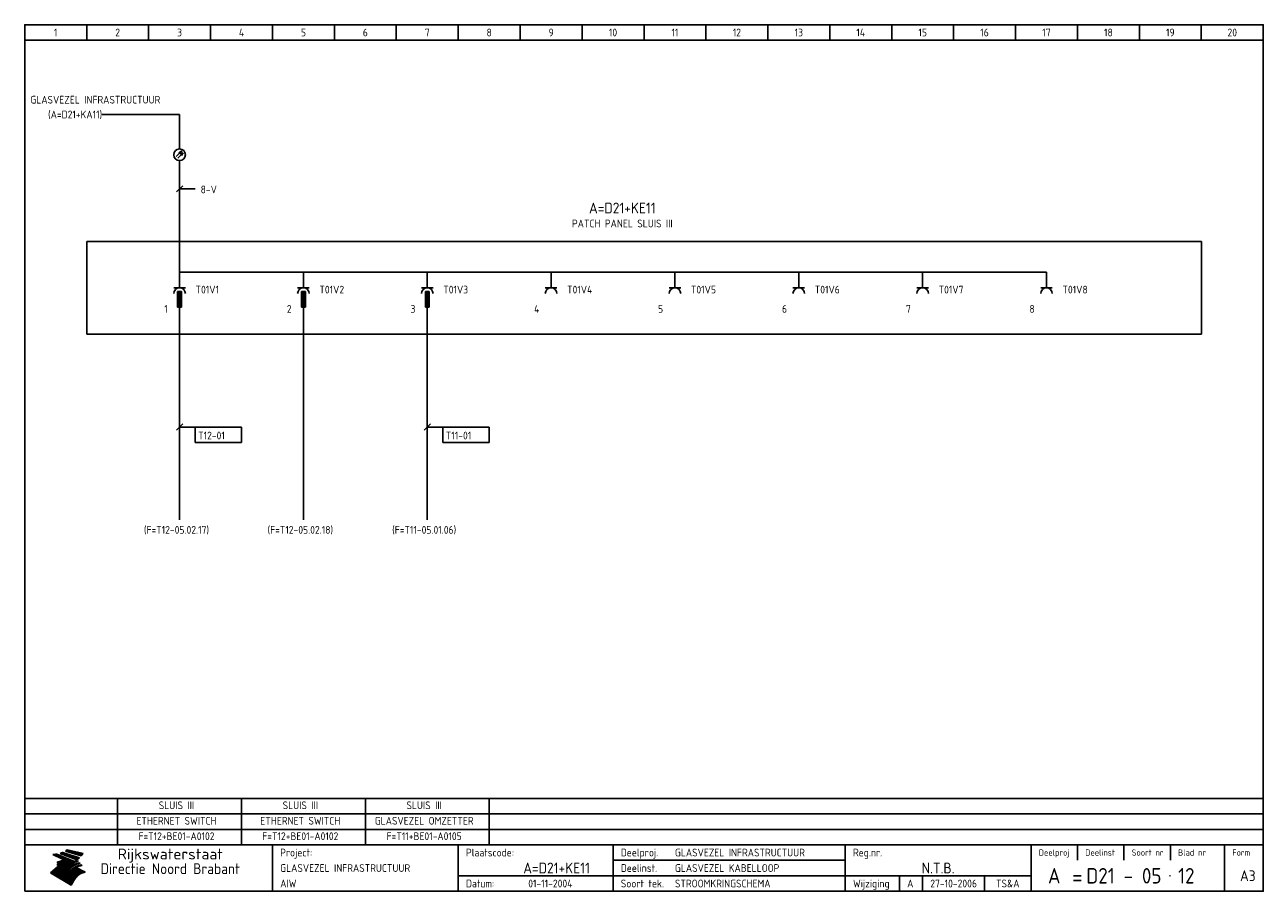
# Model space of a CAD drawing. Extents: x 10 to 410, y 10 to 290.
import ezdxf
from ezdxf.enums import TextEntityAlignment as Align

# ---------------------------------------------------------------- set-up
doc = ezdxf.new("R2010")
doc.units = 0
doc.header["$LTSCALE"] = 15
doc.header["$MEASUREMENT"] = 0
doc.layers.get('0').update_dxf_attribs({"linetype": 'CONTINUOUS'})
for name, color, linetype in [('0-25', 7, 'CONTINUOUS'), ('0-35', 2, 'CONTINUOUS'), ('0-50', 3, 'CONTINUOUS'), ('B-25', 7, 'CONTINUOUS'), ('B-35', 2, 'CONTINUOUS'), ('S-25', 7, 'CONTINUOUS')]:
    doc.layers.add(name, color=color, linetype=linetype)
doc.styles.add('ISO', font='iso.shx')
doc.styles.get("Standard").update_dxf_attribs({"font": 'iso.shx'})

# ---------------------------------------------------------------- blocks, each defined once
blk = doc.blocks.new('KADERA3')
at = {"layer": '0-25'}
for p, q in [((30, 285), (30, 290)), ((50, 285), (50, 290)), ((70, 285), (70, 290)), ((90, 285), (90, 290)), ((110, 285), (110, 290)), ((130, 285), (130, 290)), ((150, 285), (150, 290)), ((170, 285), (170, 290)), ((190, 285), (190, 290)), ((210, 285), (210, 290)), ((230, 285), (230, 290)), ((250, 285), (250, 290)), ((270, 285), (270, 290)), ((290, 285), (290, 290)), ((310, 285), (310, 290)), ((330, 285), (330, 290)), ((350, 285), (350, 290)), ((370, 285), (370, 290)), ((390, 285), (390, 290)), ((10, 285), (410, 285)), ((410, 35), (10, 35)), ((410, 30), (10, 30)), ((350, 25), (350, 20)), ((365, 25), (365, 20)), ((380, 25), (380, 20)), ((200, 20), (275, 20)), ((150, 15), (335, 15)), ((292.5, 15), (292.5, 10)), ((300, 15), (300, 10)), ((320, 15), (320, 10))]:
    blk.add_line(p, q, dxfattribs=at)
at = {"layer": '0-25', "color": 7}
for p, q in [((19.1, 21.89), (25.12, 19)), ((19.1, 21.89), (25.12, 19)), ((19.17, 21.86), (20.7, 21.86)), ((19.29, 21.8), (20.83, 21.8)), ((19.4, 21.75), (20.96, 21.75)), ((19.52, 21.69), (21.09, 21.69)), ((19.64, 21.63), (21.22, 21.63)), ((19.74, 21.92), (20.56, 21.92)), ((19.75, 21.58), (21.36, 21.58)), ((19.87, 21.52), (21.49, 21.52)), ((19.99, 21.47), (21.62, 21.47)), ((20.11, 21.41), (21.75, 21.41)), ((20.22, 21.35), (21.88, 21.35)), ((20.25, 21.97), (20.43, 21.97)), ((20.34, 21.3), (22.02, 21.3)), ((20.38, 21.99), (26.02, 19.59)), ((20.38, 21.99), (26.02, 19.59)), ((20.46, 21.24), (22.15, 21.24)), ((20.57, 21.18), (22.28, 21.18)), ((20.69, 21.13), (22.41, 21.13)), ((20.81, 21.07), (22.55, 21.07)), ((20.92, 21.02), (22.68, 21.02)), ((21.04, 20.96), (22.81, 20.96)), ((21.16, 20.9), (22.94, 20.9)), ((21.27, 20.85), (23.07, 20.85)), ((21.39, 20.79), (23.21, 20.79)), ((21.47, 22.25), (26.83, 20.19)), ((21.47, 22.25), (26.83, 20.19)), ((21.49, 22.25), (23.07, 22.25)), ((21.51, 20.73), (23.34, 20.73)), ((21.6, 22.2), (23.25, 22.2)), ((21.63, 20.68), (23.47, 20.68)), ((21.65, 22.31), (22.89, 22.31)), ((21.74, 20.62), (23.6, 20.62)), ((21.75, 22.14), (23.42, 22.14)), ((21.8, 22.37), (22.71, 22.37)), ((21.86, 20.57), (23.73, 20.57)), ((21.9, 22.08), (23.6, 22.08)), ((21.94, 22.42), (22.53, 22.42)), ((21.98, 20.51), (23.87, 20.51)), ((22.04, 22.03), (23.78, 22.03)), ((22.06, 22.48), (22.36, 22.48)), ((22.09, 20.45), (24, 20.45)), ((22.18, 22.53), (27.65, 20.8)), ((22.18, 22.53), (27.65, 20.8)), ((22.19, 21.97), (23.96, 21.97)), ((22.21, 20.4), (24.13, 20.4)), ((22.33, 20.34), (24.26, 20.34)), ((22.34, 21.92), (24.13, 21.92)), ((22.37, 20), (23.08, 20)), ((22.44, 20.28), (24.4, 20.28)), ((22.48, 21.86), (24.31, 21.86)), ((22.49, 20.06), (23.04, 20.06)), ((22.56, 20.23), (24.53, 20.23)), ((22.61, 20.12), (22.93, 20.12)), ((22.63, 21.8), (24.49, 21.8)), ((22.68, 20.17), (24.66, 20.17)), ((22.71, 20.17), (22.82, 20.17)), ((23.11, 20.02), (22.77, 20.2)), ((23.11, 20.02), (22.77, 20.2)), ((22.78, 21.75), (24.67, 21.75)), ((22.79, 20.12), (24.79, 20.12)), ((22.91, 20.06), (24.92, 20.06)), ((22.92, 21.69), (24.85, 21.69)), ((23.03, 20), (25.06, 20)), ((23.07, 21.63), (25.02, 21.63)), ((23.14, 22.99), (28.22, 21.46)), ((23.14, 22.99), (28.22, 21.46)), ((23.15, 22.98), (25.33, 22.98)), ((23.22, 21.58), (25.2, 21.58)), ((23.23, 23.04), (25.09, 23.04)), ((23.32, 23.1), (24.84, 23.1)), ((23.34, 22.93), (25.57, 22.93)), ((23.36, 21.52), (25.38, 21.52)), ((23.4, 23.15), (24.6, 23.15)), ((23.49, 23.21), (24.36, 23.21)), ((23.51, 21.47), (25.56, 21.47)), ((23.52, 22.87), (25.81, 22.87)), ((23.57, 23.27), (24.12, 23.27)), ((23.64, 23.32), (23.87, 23.32)), ((23.66, 21.41), (25.74, 21.41)), ((23.7, 23.36), (28.82, 22.17)), ((23.7, 23.36), (28.82, 22.17)), ((23.71, 22.82), (26.06, 22.82)), ((23.8, 21.35), (25.91, 21.35)), ((23.9, 22.76), (26.3, 22.76)), ((23.95, 21.3), (26.09, 21.3)), ((24.09, 22.7), (26.54, 22.7)), ((24.09, 21.24), (26.27, 21.24)), ((24.24, 21.18), (26.45, 21.18)), ((24.27, 22.65), (26.78, 22.65)), ((24.39, 21.13), (26.62, 21.13)), ((24.46, 22.59), (27.03, 22.59)), ((24.53, 21.07), (26.8, 21.07)), ((24.65, 22.53), (27.27, 22.53)), ((24.68, 21.02), (26.98, 21.02)), ((24.83, 20.96), (27.16, 20.96)), ((24.84, 22.48), (27.51, 22.48)), ((24.97, 20.9), (27.34, 20.9)), ((25.02, 22.42), (27.75, 22.42)), ((25.12, 20.85), (27.51, 20.85)), ((25.21, 22.37), (28, 22.37)), ((25.27, 20.79), (27.63, 20.79)), ((25.4, 22.31), (28.24, 22.31)), ((25.41, 20.73), (27.57, 20.73)), ((25.56, 20.68), (27.51, 20.68)), ((25.58, 22.25), (28.48, 22.25)), ((25.71, 20.62), (27.44, 20.62)), ((25.77, 22.2), (28.72, 22.2)), ((25.85, 20.57), (27.37, 20.57)), ((25.96, 22.14), (28.79, 22.14)), ((26, 20.51), (27.29, 20.51)), ((26.15, 22.08), (28.75, 22.08)), ((26.15, 20.45), (27.22, 20.45)), ((26.29, 20.4), (27.14, 20.4)), ((26.33, 22.03), (28.71, 22.03)), ((26.44, 20.34), (27.06, 20.34)), ((26.52, 21.97), (28.66, 21.97)), ((26.59, 20.28), (26.97, 20.28)), ((26.71, 21.92), (28.62, 21.92)), ((26.73, 20.23), (26.89, 20.23)), ((26.9, 21.86), (28.57, 21.86)), ((27.08, 21.8), (28.52, 21.8)), ((27.27, 21.75), (28.48, 21.75)), ((27.46, 21.69), (28.43, 21.69)), ((27.65, 21.63), (28.38, 21.63)), ((27.83, 21.58), (28.33, 21.58)), ((28.02, 21.52), (28.28, 21.52)), ((28.21, 21.47), (28.22, 21.47)), ((20.58, 17.88), (18.3, 16)), ((20.58, 17.88), (18.3, 16)), ((24.94, 11.97), (18.3, 16)), ((24.94, 11.97), (18.3, 16)), ((18.31, 16.01), (20.96, 16.01)), ((18.38, 16.07), (21.46, 16.07)), ((18.45, 16.12), (21.88, 16.12)), ((18.52, 16.18), (22.15, 16.18)), ((18.59, 16.23), (22.38, 16.23)), ((18.65, 16.29), (22.58, 16.29)), ((18.72, 16.35), (22.75, 16.35)), ((18.79, 16.4), (22.91, 16.4)), ((18.86, 16.46), (20.6, 16.46)), ((18.93, 16.52), (20.6, 16.52)), ((18.99, 16.57), (20.6, 16.57)), ((19.06, 16.63), (20.6, 16.63)), ((19.13, 16.68), (20.6, 16.68)), ((19.2, 16.74), (20.6, 16.74)), ((19.27, 16.8), (20.6, 16.8)), ((19.33, 16.85), (21.07, 16.85)), ((19.4, 16.91), (21.55, 16.91)), ((19.47, 16.97), (21.88, 16.97)), ((19.54, 17.02), (22.13, 17.02)), ((19.61, 17.08), (22.34, 17.08)), ((19.67, 17.13), (20.6, 17.13)), ((19.74, 17.19), (20.6, 17.19)), ((19.81, 17.25), (20.6, 17.25)), ((19.88, 17.3), (20.6, 17.3)), ((19.95, 17.36), (20.6, 17.36)), ((20.01, 17.42), (20.6, 17.42)), ((20.08, 17.47), (20.93, 17.47)), ((20.15, 17.53), (21.26, 17.53)), ((20.22, 17.58), (21.51, 17.58)), ((20.29, 17.64), (21.72, 17.64)), ((20.35, 17.7), (21.9, 17.7)), ((20.42, 17.75), (22.07, 17.75)), ((20.49, 17.81), (22.22, 17.81)), ((20.56, 17.87), (22.36, 17.87)), ((20.6, 19.11), (20.58, 19.51)), ((20.6, 19.11), (20.58, 19.51)), ((20.58, 19.5), (22.09, 19.5)), ((20.58, 19.44), (21.95, 19.44)), ((20.59, 19.38), (21.79, 19.38)), ((20.59, 19.33), (21.62, 19.33)), ((20.59, 19.27), (21.42, 19.27)), ((20.6, 19.22), (21.2, 19.22)), ((20.6, 19.16), (20.93, 19.16)), ((20.6, 19.11), (20.69, 19.12)), ((20.6, 19.11), (20.69, 19.12)), ((20.6, 18.79), (20.77, 18.81)), ((20.6, 18.79), (20.77, 18.81)), ((20.6, 18.29), (20.6, 18.79)), ((20.6, 18.29), (20.6, 18.79)), ((20.6, 18.77), (22.46, 18.77)), ((20.6, 18.71), (22.33, 18.71)), ((20.6, 18.65), (22.19, 18.65)), ((20.6, 18.6), (22.04, 18.6)), ((20.6, 18.54), (21.87, 18.54)), ((20.6, 18.48), (21.68, 18.48)), ((20.6, 18.43), (21.46, 18.43)), ((20.6, 18.37), (21.21, 18.37)), ((20.6, 18.32), (20.87, 18.32)), ((20.6, 18.29), (20.88, 18.32)), ((20.6, 18.29), (20.88, 18.32)), ((20.6, 17.88), (20.86, 17.91)), ((20.6, 17.88), (20.86, 17.91)), ((20.6, 17.43), (20.97, 17.48)), ((20.6, 17.43), (20.97, 17.48)), ((20.6, 17.43), (20.6, 17.09)), ((20.6, 17.43), (20.6, 17.09)), ((20.6, 17.09), (21.26, 17.16)), ((20.6, 17.09), (21.26, 17.16)), ((20.6, 16.8), (21.37, 16.89)), ((20.6, 16.8), (21.37, 16.89)), ((20.6, 16.8), (20.6, 16.45)), ((20.6, 16.8), (20.6, 16.45)), ((20.6, 16.45), (21.56, 16.56)), ((20.6, 16.45), (21.56, 16.56)), ((20.6, 15.97), (21.67, 16.09)), ((20.6, 15.97), (21.67, 16.09)), ((20.7, 16.46), (23.06, 16.46)), ((20.9, 19.55), (22.23, 19.55)), ((20.9, 18.82), (22.59, 18.82)), ((20.98, 17.92), (22.5, 17.92)), ((21.02, 17.13), (22.53, 17.13)), ((21.19, 19.61), (22.35, 19.61)), ((21.2, 16.52), (23.2, 16.52)), ((21.32, 18.88), (22.71, 18.88)), ((21.32, 17.98), (22.62, 17.98)), ((21.42, 19.67), (22.47, 19.67)), ((21.47, 17.19), (22.7, 17.19)), ((21.59, 18.03), (22.74, 18.03)), ((21.61, 18.93), (22.82, 18.93)), ((21.62, 19.72), (22.59, 19.72)), ((21.72, 16.57), (23.32, 16.57)), ((21.77, 17.25), (22.85, 17.25)), ((21.8, 19.78), (22.69, 19.78)), ((21.8, 18.09), (22.85, 18.09)), ((21.84, 18.99), (22.92, 18.99)), ((21.96, 19.83), (22.79, 19.83)), ((21.99, 18.15), (22.95, 18.15)), ((22.01, 17.3), (22.99, 17.3)), ((22.03, 19.05), (23.03, 19.05)), ((22.1, 16.63), (23.44, 16.63)), ((22.11, 19.89), (22.89, 19.89)), ((22.16, 18.2), (23.05, 18.2)), ((22.21, 19.1), (23.12, 19.1)), ((22.21, 17.36), (23.12, 17.36)), ((22.24, 19.95), (22.99, 19.95)), ((22.31, 18.26), (23.15, 18.26)), ((22.36, 19.16), (23.22, 19.16)), ((22.38, 16.68), (23.56, 16.68)), ((22.39, 17.42), (23.24, 17.42)), ((22.45, 18.32), (23.24, 18.32)), ((22.51, 19.22), (23.3, 19.22)), ((22.56, 17.47), (23.36, 17.47)), ((22.59, 18.37), (23.33, 18.37)), ((22.6, 16.74), (23.66, 16.74)), ((22.64, 19.27), (23.39, 19.27)), ((22.71, 18.43), (23.42, 18.43)), ((22.71, 17.53), (23.47, 17.53)), ((22.77, 19.33), (23.47, 19.33)), ((22.79, 16.8), (23.77, 16.8)), ((22.83, 18.48), (23.5, 18.48)), ((22.84, 17.58), (23.57, 17.58)), ((22.89, 19.38), (23.55, 19.38)), ((22.94, 18.54), (23.58, 18.54)), ((22.96, 16.85), (23.86, 16.85)), ((22.97, 17.64), (23.67, 17.64)), ((23, 19.44), (23.63, 19.44)), ((23.04, 18.6), (23.66, 18.6)), ((23.1, 19.5), (23.72, 19.5)), ((23.1, 17.7), (23.77, 17.7)), ((23.12, 16.91), (23.96, 16.91)), ((23.14, 18.65), (23.74, 18.65)), ((23.15, 19.95), (25.19, 19.95)), ((23.21, 19.55), (23.8, 19.55)), ((23.21, 17.75), (23.86, 17.75)), ((23.21, 16.01), (28.9, 16.01)), ((23.24, 18.71), (23.82, 18.71)), ((23.26, 19.89), (25.32, 19.89)), ((23.26, 16.97), (24.05, 16.97)), ((23.3, 19.61), (23.88, 19.61)), ((23.32, 17.81), (23.95, 17.81)), ((23.33, 18.77), (23.91, 18.77)), ((23.37, 16.07), (29.08, 16.07)), ((23.38, 19.83), (25.45, 19.83)), ((23.39, 19.67), (23.81, 19.67)), ((23.39, 17.02), (24.14, 17.02)), ((23.42, 18.82), (23.99, 18.82)), ((23.42, 17.87), (24.03, 17.87)), ((23.45, 19.7), (23.58, 19.79)), ((23.45, 19.7), (23.58, 19.79)), ((23.48, 19.72), (23.7, 19.72)), ((23.5, 19.78), (25.58, 19.78)), ((23.51, 18.88), (24.07, 18.88)), ((23.51, 16.12), (29.27, 16.12)), ((23.52, 17.92), (24.11, 17.92)), ((23.52, 17.08), (24.22, 17.08)), ((23.54, 18.9), (24.3, 19.42)), ((23.54, 18.9), (24.3, 19.42)), ((23.56, 19.78), (23.59, 19.78)), ((23.56, 19.39), (23.9, 19.62)), ((23.56, 19.39), (23.9, 19.62)), ((23.58, 19.79), (23.9, 19.62)), ((23.58, 19.79), (23.9, 19.62)), ((23.59, 18.93), (24.15, 18.93)), ((23.61, 19.72), (25.72, 19.72)), ((23.62, 17.98), (24.2, 17.98)), ((23.63, 17.13), (24.3, 17.13)), ((23.65, 18.59), (24.62, 19.25)), ((23.65, 18.59), (24.62, 19.25)), ((29.41, 16.17), (23.65, 16.17)), ((23.67, 18.99), (24.23, 18.99)), ((23.71, 18.03), (24.28, 18.03)), ((23.73, 19.67), (25.85, 19.67)), ((23.75, 19.05), (24.32, 19.05)), ((23.75, 17.19), (24.38, 17.19)), ((23.77, 16.23), (29.47, 16.23)), ((23.79, 18.09), (24.36, 18.09)), ((23.83, 19.1), (24.4, 19.1)), ((23.85, 19.61), (25.98, 19.61)), ((23.85, 17.25), (24.46, 17.25)), ((23.88, 18.15), (24.44, 18.15)), ((23.89, 16.29), (29.36, 16.29)), ((23.92, 19.16), (24.48, 19.16)), ((23.94, 18.19), (25.23, 19.07)), ((23.94, 18.19), (25.23, 19.07)), ((23.95, 17.3), (24.55, 17.3)), ((23.96, 19.55), (25.96, 19.55)), ((23.96, 18.2), (24.53, 18.2)), ((24, 19.22), (24.56, 19.22)), ((24, 16.35), (29.24, 16.35)), ((24.04, 18.26), (24.61, 18.26)), ((24.05, 17.36), (24.63, 17.36)), ((24.06, 17.88), (25.34, 18.76)), ((24.06, 17.88), (25.34, 18.76)), ((24.08, 19.5), (25.88, 19.5)), ((24.08, 19.27), (24.58, 19.27)), ((24.11, 16.4), (29.13, 16.4)), ((24.13, 18.32), (24.69, 18.32)), ((24.14, 17.42), (24.71, 17.42)), ((24.16, 19.33), (24.47, 19.33)), ((24.2, 19.44), (25.79, 19.44)), ((24.21, 18.37), (24.77, 18.37)), ((24.21, 16.46), (29.02, 16.46)), ((24.23, 17.47), (24.79, 17.47)), ((24.24, 17.48), (25.52, 18.36)), ((24.24, 17.48), (25.52, 18.36)), ((24.25, 19.38), (24.36, 19.38)), ((24.29, 18.43), (24.85, 18.43)), ((24.3, 19.42), (24.62, 19.25)), ((24.3, 19.42), (24.62, 19.25)), ((24.31, 19.38), (25.71, 19.38)), ((24.31, 17.53), (24.87, 17.53)), ((24.31, 16.52), (28.91, 16.52)), ((24.35, 17.17), (25.64, 18.05)), ((24.35, 17.17), (25.64, 18.05)), ((24.37, 18.48), (24.94, 18.48)), ((24.39, 17.58), (24.96, 17.58)), ((24.4, 16.57), (28.79, 16.57)), ((24.43, 19.33), (25.62, 19.33)), ((24.45, 18.54), (25.02, 18.54)), ((24.47, 17.64), (25.04, 17.64)), ((24.49, 16.63), (28.68, 16.63)), ((24.54, 18.6), (25.1, 18.6)), ((24.55, 19.27), (25.54, 19.27)), ((24.56, 17.7), (25.12, 17.7)), ((24.57, 16.68), (28.57, 16.68)), ((24.62, 18.65), (25.18, 18.65)), ((24.63, 16.72), (25.91, 17.6)), ((24.63, 16.72), (25.91, 17.6)), ((24.64, 17.75), (25.2, 17.75)), ((24.66, 16.74), (28.45, 16.74)), ((24.67, 19.22), (25.45, 19.22)), ((24.7, 18.71), (25.27, 18.71)), ((24.72, 17.81), (25.29, 17.81)), ((24.74, 16.8), (28.34, 16.8)), ((24.78, 19.16), (25.37, 19.16)), ((24.78, 18.77), (25.34, 18.77)), ((24.8, 17.87), (25.37, 17.87)), ((24.82, 16.85), (28.23, 16.85)), ((24.87, 18.82), (25.4, 18.82)), ((24.89, 17.92), (25.45, 17.92)), ((24.9, 19.1), (25.28, 19.1)), ((24.9, 16.91), (28.11, 16.91)), ((24.95, 18.88), (25.45, 18.88)), ((24.97, 17.98), (25.53, 17.98)), ((24.99, 16.97), (28, 16.97)), ((25.02, 19.05), (25.2, 19.05)), ((25.03, 18.93), (25.51, 18.93)), ((25.05, 18.03), (25.61, 18.03)), ((25.07, 17.02), (27.89, 17.02)), ((25.11, 18.99), (25.57, 18.99)), ((26.02, 19.59), (25.12, 19)), ((26.02, 19.59), (25.12, 19)), ((25.13, 18.09), (25.68, 18.09)), ((25.15, 17.08), (27.77, 17.08)), ((25.19, 19.05), (25.63, 19.05)), ((25.21, 18.15), (25.75, 18.15)), ((25.23, 17.13), (27.66, 17.13)), ((25.26, 19.1), (25.7, 19.1)), ((25.3, 18.2), (25.82, 18.2)), ((25.31, 17.19), (27.55, 17.19)), ((25.33, 19.16), (25.77, 19.16)), ((25.38, 18.26), (25.89, 18.26)), ((25.39, 19.22), (25.85, 19.22)), ((25.4, 17.25), (27.43, 17.25)), ((25.46, 18.32), (25.97, 18.32)), ((25.47, 19.27), (25.93, 19.27)), ((25.48, 17.3), (27.32, 17.3)), ((25.54, 19.33), (26.03, 19.33)), ((25.54, 18.37), (26.06, 18.37)), ((25.56, 17.36), (27.21, 17.36)), ((25.62, 18.43), (26.14, 18.43)), ((25.63, 19.38), (26.13, 19.38)), ((25.64, 17.42), (27.1, 17.42)), ((25.7, 18.48), (26.24, 18.48)), ((25.72, 19.44), (26.24, 19.44)), ((25.73, 17.47), (26.98, 17.47)), ((25.79, 18.54), (26.34, 18.54)), ((25.81, 17.53), (26.87, 17.53)), ((25.82, 19.5), (26.36, 19.5)), ((25.89, 18.6), (26.46, 18.6)), ((25.89, 17.58), (26.76, 17.58)), ((25.93, 19.55), (26.53, 19.55)), ((25.96, 17.64), (26.64, 17.64)), ((25.99, 18.65), (26.58, 18.65)), ((26.04, 17.7), (26.59, 17.7)), ((26.06, 19.61), (26.85, 19.61)), ((26.1, 18.71), (26.72, 18.71)), ((26.12, 17.75), (26.67, 17.75)), ((26.2, 17.81), (26.76, 17.81)), ((26.21, 19.67), (27.23, 19.67)), ((26.23, 18.77), (26.89, 18.77)), ((26.29, 17.87), (26.86, 17.87)), ((26.37, 18.82), (27.09, 18.82)), ((26.39, 17.92), (26.97, 17.92)), ((26.44, 19.72), (27.18, 19.72)), ((26.49, 17.98), (27.09, 17.98)), ((26.53, 18.88), (27.34, 18.88)), ((26.56, 17.68), (29.54, 16.2)), ((26.56, 17.68), (29.54, 16.2)), ((26.6, 18.03), (27.22, 18.03)), ((26.72, 18.09), (27.38, 18.09)), ((26.73, 18.93), (27.66, 18.93)), ((26.85, 18.15), (27.56, 18.15)), ((26.99, 18.99), (27.9, 18.99)), ((27, 18.2), (27.8, 18.2)), ((27.13, 19.78), (27.25, 19.64)), ((27.13, 19.78), (27.25, 19.64)), ((27.18, 18.26), (28.13, 18.26)), ((27.26, 19.05), (27.84, 19.05)), ((27.39, 18.32), (28.47, 18.32)), ((27.7, 18.37), (28.49, 18.37)), ((27.78, 19.1), (27.93, 18.96)), ((27.78, 19.1), (27.93, 18.96)), ((28, 18.43), (28.44, 18.43)), ((28.29, 15.83), (29.54, 16.2)), ((28.29, 15.83), (29.54, 16.2)), ((28.39, 18.48), (28.54, 18.32)), ((28.39, 18.48), (28.54, 18.32)), ((29.54, 16.2), (29.45, 16.17)), ((29.54, 16.2), (29.45, 16.17)), ((29.46, 16.18), (29.47, 16.18)), ((18.38, 15.95), (20.6, 15.95)), ((18.47, 15.9), (20.6, 15.9)), ((18.57, 15.84), (20.6, 15.84)), ((18.66, 15.78), (20.6, 15.78)), ((18.75, 15.73), (20.6, 15.73)), ((18.85, 15.67), (20.6, 15.67)), ((18.94, 15.62), (20.6, 15.62)), ((19.03, 15.56), (27.83, 15.56)), ((19.12, 15.5), (27.75, 15.5)), ((19.22, 15.45), (27.66, 15.45)), ((19.31, 15.39), (27.58, 15.39)), ((19.4, 15.33), (27.5, 15.33)), ((19.49, 15.28), (27.43, 15.28)), ((19.59, 15.22), (27.36, 15.22)), ((19.68, 15.17), (27.29, 15.17)), ((19.77, 15.11), (27.22, 15.11)), ((19.86, 15.05), (27.15, 15.05)), ((19.96, 15), (27.09, 15)), ((20.05, 14.94), (27.02, 14.94)), ((20.14, 14.88), (26.96, 14.88)), ((20.24, 14.83), (26.9, 14.83)), ((20.33, 14.77), (26.84, 14.77)), ((20.42, 14.72), (26.79, 14.72)), ((20.51, 14.66), (26.73, 14.66)), ((20.6, 15.97), (20.6, 15.58)), ((20.6, 15.97), (20.6, 15.58)), ((20.6, 15.58), (21.95, 15.73)), ((20.6, 15.58), (21.95, 15.73)), ((20.61, 14.6), (26.68, 14.6)), ((20.7, 14.55), (26.62, 14.55)), ((20.79, 14.49), (26.57, 14.49)), ((20.88, 14.43), (26.52, 14.43)), ((20.94, 15.62), (27.92, 15.62)), ((20.98, 14.38), (26.47, 14.38)), ((21.07, 14.32), (26.42, 14.32)), ((21.16, 14.27), (26.38, 14.27)), ((21.25, 14.21), (26.33, 14.21)), ((21.35, 14.15), (26.29, 14.15)), ((21.44, 14.1), (26.24, 14.1)), ((21.45, 15.67), (28.01, 15.67)), ((21.53, 14.04), (26.2, 14.04)), ((21.63, 13.98), (26.16, 13.98)), ((21.72, 13.93), (26.12, 13.93)), ((21.81, 13.87), (26.08, 13.87)), ((21.9, 13.82), (26.04, 13.82)), ((21.96, 15.73), (28.11, 15.73)), ((22, 13.76), (26, 13.76)), ((22.09, 13.7), (25.96, 13.7)), ((22.18, 13.65), (25.93, 13.65)), ((22.27, 13.59), (25.89, 13.59)), ((22.34, 15.78), (28.21, 15.78)), ((22.37, 13.53), (25.86, 13.53)), ((22.46, 13.48), (25.82, 13.48)), ((22.55, 13.42), (25.79, 13.42)), ((22.62, 15.84), (28.33, 15.84)), ((22.65, 13.37), (25.76, 13.37)), ((22.74, 13.31), (25.73, 13.31)), ((22.83, 13.25), (25.69, 13.25)), ((22.84, 15.9), (28.52, 15.9)), ((22.92, 13.2), (25.66, 13.2)), ((23.02, 13.14), (25.63, 13.14)), ((23.04, 15.95), (28.71, 15.95)), ((23.11, 13.08), (25.59, 13.08)), ((23.2, 13.03), (25.56, 13.03)), ((23.29, 12.97), (25.53, 12.97)), ((23.39, 12.92), (25.5, 12.92)), ((23.48, 12.86), (25.46, 12.86)), ((23.57, 12.8), (25.43, 12.8)), ((23.66, 12.75), (25.4, 12.75)), ((23.76, 12.69), (25.36, 12.69)), ((23.85, 12.63), (25.33, 12.63)), ((23.94, 12.58), (25.3, 12.58)), ((24.04, 12.52), (25.26, 12.52)), ((24.13, 12.47), (25.23, 12.47)), ((24.22, 12.41), (25.2, 12.41)), ((24.31, 12.35), (25.17, 12.35)), ((24.41, 12.3), (25.13, 12.3)), ((24.5, 12.24), (25.1, 12.24)), ((24.59, 12.18), (25.07, 12.18)), ((24.68, 12.13), (25.03, 12.13)), ((24.78, 12.07), (25, 12.07)), ((24.87, 12.02), (24.97, 12.02)), ((24.94, 11.97), (25.81, 13.45)), ((24.94, 11.97), (25.81, 13.45))]:
    blk.add_line(p, q, dxfattribs=at)
for centre, radius, start, end in [((19.15, 29.7), 7.8, 269.6055, 279.0886), ((19.15, 29.7), 7.8, 269.6055, 279.0886), ((19.93, 25.38), 5.91, 276.3402, 298.7463), ((19.93, 25.38), 5.91, 276.3402, 298.7463), ((19.84, 25.09), 6.03, 278.129, 302.868), ((19.84, 25.09), 6.03, 278.129, 302.868), ((19.84, 27.26), 5.27, 288.0217, 296.3084), ((19.84, 27.26), 5.27, 288.0217, 296.3084), ((20.49, 27.56), 5.28, 300.0654, 307.393), ((20.49, 27.56), 5.28, 300.0654, 307.393), ((24.11, 24.7), 5.26, 301.1147, 312.2814), ((24.11, 24.7), 5.26, 301.1147, 312.2814), ((21.95, 27.32), 8.59, 316.9248, 323.1399), ((21.95, 27.32), 8.59, 316.9248, 323.1399), ((20.21, 23.78), 5.91, 273.6149, 304.3803), ((20.21, 23.78), 5.91, 273.6149, 304.3803), ((20.35, 24.56), 5.76, 274.164, 302.5474), ((20.35, 24.56), 5.76, 274.164, 302.5474), ((20.05, 24.28), 6.02, 277.9472, 305.7139), ((20.05, 24.28), 6.02, 277.9472, 305.7139), ((20.04, 23.49), 6.09, 278.8115, 306.4242), ((20.04, 23.49), 6.09, 278.8115, 306.4242), ((20.53, 23.07), 5.96, 277.0519, 304.973), ((20.53, 23.07), 5.96, 277.0519, 304.973), ((20.72, 22.76), 5.91, 276.3402, 304.3803), ((20.72, 22.76), 5.91, 276.3402, 304.3803), ((21.06, 22.34), 5.81, 274.9043, 303.1745), ((21.06, 22.34), 5.81, 274.9043, 303.1745), ((20.82, 22.06), 6.04, 278.1111, 305.8489), ((20.82, 22.06), 6.04, 278.1111, 305.8489), ((21.3, 21.6), 5.91, 276.3402, 304.3803), ((21.3, 21.6), 5.91, 276.3402, 304.3803), ((27.05, 17.17), 2.63, 107.4286, 133.7799), ((27.05, 17.17), 2.63, 107.4286, 133.7799), ((27.45, 16.91), 2.81, 110.4143, 138.7411), ((27.45, 16.91), 2.81, 110.4143, 138.7411), ((27.57, 15.64), 3.4, 98.1566, 126.9045), ((27.57, 15.64), 3.4, 98.1566, 126.9045), ((27.91, 15.54), 3.39, 100.5835, 132.088), ((27.91, 15.54), 3.39, 100.5835, 132.088), ((28.21, 14.74), 3.67, 95.7581, 128.7216), ((28.21, 14.74), 3.67, 95.7581, 128.7216), ((27.01, 16.84), 2.93, 87.7348, 104.8316), ((27.01, 16.84), 2.93, 87.7348, 104.8316), ((27.37, 15.71), 3.93, 91.7838, 103.2817), ((27.37, 15.71), 3.93, 91.7838, 103.2817), ((28.4, 15.05), 3.21, 96.3886, 125.0052), ((28.4, 15.05), 3.21, 96.3886, 125.0052), ((27.82, 16.31), 2.8, 90.634, 105.1984), ((27.82, 16.31), 2.8, 90.634, 105.1984), ((28.19, 15.04), 3.93, 93.8342, 103.2817), ((28.19, 15.04), 3.93, 93.8342, 103.2817), ((28.58, 15.69), 2.8, 93.8141, 105.1984), ((28.58, 15.69), 2.8, 93.8141, 105.1984), ((28.95, 14.41), 3.93, 96.0135, 103.2817), ((28.95, 14.41), 3.93, 96.0135, 103.2817), ((31.24, 10.26), 6.3, 117.9568, 149.6251), ((31.24, 10.26), 6.3, 117.9568, 149.6251)]:
    blk.add_arc(centre, radius, start, end, dxfattribs=at)
at = {"layer": '0-35'}
for p, q in [((90, 25), (90, 10)), ((150, 25), (150, 10)), ((200, 25), (200, 10)), ((275, 25), (275, 10)), ((335, 25), (335, 10)), ((397.5, 25), (397.5, 10))]:
    blk.add_line(p, q, dxfattribs=at)
at = {"layer": '0-50'}
for p, q in [((10, 25), (410, 25)), ((348.75, 15), (351.25, 15)), ((348.75, 13.5), (351.25, 13.5))]:
    blk.add_line(p, q, dxfattribs=at)
blk.add_lwpolyline([(10, 10), (410, 10), (410, 290), (10, 290)], close=True, dxfattribs=at)
at = {"layer": '0-50', "const_width": 0.25}
blk.add_lwpolyline([(379.75, 15, 1), (380, 15, 1)], format="xyb", close=True, dxfattribs=at)
at = {"layer": '0-25', "style": 'ISO'}
for s, height, p in [('Project:', 2.5, (92.5, 22.5)), ('Plaatscode:', 2.5, (152.5, 22.5)), ('Deelproj.', 2.5, (202.5, 22.5)), ('Reg.nr.', 2.5, (277.5, 22.5)), ('Deelproj', 2, (337.5, 22.5)), ('Deelinst', 2, (352.5, 22.5)), ('Soort nr', 2, (367.5, 22.5)), ('Blad nr', 2, (382.5, 22.5)), ('Form', 2, (400, 22.5)), ('Deelinst.', 2.5, (202.5, 17.5)), ('Datum:', 2.5, (152.5, 12.5)), ('Soort tek.', 2.5, (202.5, 12.5)), ('Wijziging', 2.5, (277.5, 12.5))]:
    blk.add_text(s, height=height, dxfattribs=at).set_placement(p, align=Align.MIDDLE_LEFT)
for tag, p in [('STR1', (20, 287.5)), ('STR2', (40, 287.5)), ('STR3', (60, 287.5)), ('STR4', (80, 287.5)), ('STR5', (100, 287.5)), ('STR6', (120, 287.5)), ('STR7', (140, 287.5)), ('STR8', (160, 287.5)), ('STR9', (180, 287.5)), ('STR10', (200, 287.5)), ('STR11', (220, 287.5)), ('STR12', (240, 287.5)), ('STR13', (260, 287.5)), ('STR14', (280, 287.5)), ('STR15', (300, 287.5)), ('STR16', (320, 287.5)), ('STR17', (340, 287.5)), ('STR18', (360, 287.5)), ('STR19', (380, 287.5)), ('STR20', (400, 287.5)), ('W', (180, 12.5)), ('Z', (310, 12.5)), ('Y', (327.5, 12.5))]:
    blk.add_attdef(tag, text='', height=2.5, dxfattribs=at).set_placement(p, align=Align.MIDDLE)
for tag, p in [('N', (220, 22.5)), ('B', (92.5, 17.5)), ('P', (220, 17.5)), ('C', (92.5, 12.5)), ('U', (220, 12.5)), ('REV', (295, 12.5))]:
    blk.add_attdef(tag, text='', height=2.5, dxfattribs=at).set_placement(p, align=Align.MIDDLE_LEFT)
at = {"layer": '0-35', "style": 'ISO', "width": 1.00614}
blk.add_text('Rijkswaterstaat', height=3.5, dxfattribs=at).set_placement((40, 20.28), (74, 20.28), align=Align.FIT)
at = {"layer": '0-35', "color": 2, "style": 'ISO', "width": 0.948867}
blk.add_text('Directie Noord Brabant', height=3.5, dxfattribs=at).set_placement((34.5, 15.53), (79.5, 15.53), align=Align.FIT)
at = {"layer": '0-35', "style": 'ISO'}
for tag, p in [('X', (178.5, 17.5)), ('FORM', (402.5, 15))]:
    blk.add_attdef(tag, text='', height=3.5, dxfattribs=at).set_placement(p, align=Align.MIDDLE_LEFT)
blk.add_attdef('RNR', text='', height=3.5, dxfattribs=at).set_placement((305, 17.5), align=Align.MIDDLE)
at = {"layer": '0-50', "style": 'ISO'}
for tag, p in [('M', (342.5, 15)), ('O', (365, 15))]:
    blk.add_attdef(tag, text='', height=5, dxfattribs=at).set_placement(p, align=Align.MIDDLE)
blk.add_attdef('Q', text='', height=5, dxfattribs=at).set_placement((382.5, 15), align=Align.MIDDLE_LEFT)
blk = doc.blocks.new('0099')
at = {"layer": 'S-25'}
for p, q in [((0, 22), (0, 27)), ((-1.88, 22), (1.88, 22)), ((-0.62, 20.75), (-0.62, 15.75)), ((0.62, 20.75), (-0.62, 20.75)), ((-0.31, 15.75), (-0.31, 20.75)), ((0, 15.75), (0, 20.75)), ((0, 20), (0, 16)), ((0.31, 15.75), (0.31, 20.75)), ((0.62, 15.75), (0.62, 20.75)), ((-0.62, 15.75), (0.62, 15.75)), ((0, 12), (0, 15.75))]:
    blk.add_line(p, q, dxfattribs=at)
blk.add_arc((0, 20.12), 1.88, 0, 180, dxfattribs=at)
at = {"layer": 'B-35'}
blk.add_attdef('OM1', (2.32, 11.88), '', height=3.5, dxfattribs=at)
blk = doc.blocks.new('0032')
at = {"layer": 'S-25'}
for p, q in [((0, -5), (0, 0)), ((-1.88, -5), (1.88, -5))]:
    blk.add_line(p, q, dxfattribs=at)
blk.add_arc((0, -6.88), 1.88, 0, 180, dxfattribs=at)
at = {"layer": 'B-35'}
blk.add_attdef('OM1', (4, -7.01), '', height=3.5, dxfattribs=at)
blk = doc.blocks.new('0301B5')
at = {"layer": 'S-25'}
for p, q in [((15, 0), (0, 0)), ((0, 0), (0, -5)), ((15, -5), (15, 0)), ((0, -5), (15, -5))]:
    blk.add_line(p, q, dxfattribs=at)
at = {"layer": 'B-25', "style": 'ISO'}
blk.add_attdef('KA', (1, -4), '', height=2.5, dxfattribs=at)

msp = doc.modelspace()

# ---------------------------------------------------------------- linework, layer by layer
at = {"color": 0, "linetype": 'Continuous'}
for p, q in [((60.69, 249.21), (58.92, 247.44)), ((61.2, 248.64), (59.43, 246.87)), ((60.69, 249.21), (59.8, 248.65)), ((60.13, 248.32), (59.8, 248.65)), ((59.86, 248.65), (60.58, 249.1)), ((60.13, 248.37), (59.86, 248.65)), ((59.91, 248.64), (60.47, 248.99)), ((60.12, 248.43), (59.91, 248.64)), ((59.97, 248.63), (60.36, 248.88)), ((60.12, 248.49), (59.97, 248.63)), ((60.02, 248.63), (60.25, 248.77)), ((60.11, 248.54), (60.02, 248.63)), ((60.08, 248.62), (60.14, 248.66)), ((60.1, 248.6), (60.08, 248.62)), ((60.14, 248.66), (60.1, 248.6)), ((60.25, 248.77), (60.11, 248.54)), ((60.47, 248.99), (60.12, 248.43)), ((60.36, 248.88), (60.12, 248.49)), ((60.69, 249.21), (60.13, 248.32)), ((60.58, 249.1), (60.13, 248.37)), ((61.2, 248.64), (60.31, 248.09)), ((60.65, 247.75), (60.31, 248.09)), ((60.37, 248.08), (61.09, 248.53)), ((60.64, 247.81), (60.37, 248.08)), ((60.42, 248.07), (60.98, 248.42)), ((60.63, 247.86), (60.42, 248.07)), ((60.48, 248.07), (60.87, 248.31)), ((60.63, 247.92), (60.48, 248.07)), ((60.53, 248.06), (60.76, 248.2)), ((60.62, 247.98), (60.53, 248.06)), ((60.59, 248.05), (60.65, 248.09)), ((60.61, 248.03), (60.59, 248.05)), ((60.65, 248.09), (60.61, 248.03)), ((60.76, 248.2), (60.62, 247.98)), ((60.98, 248.42), (60.63, 247.86)), ((60.87, 248.31), (60.63, 247.92)), ((61.09, 248.53), (60.64, 247.81)), ((61.2, 248.64), (60.65, 247.75))]:
    msp.add_line(p, q, dxfattribs=at)
at = {"layer": '0-25'}
msp.add_line((10, 40), (410, 40), dxfattribs=at)
msp.add_circle((60, 248), 1.89, dxfattribs=at)
at = {"layer": 'S-25'}
for p, q in [((35, 261), (60, 261)), ((60, 249.89), (60, 261)), ((60, 207), (60, 246.11)), ((59, 236), (61, 238)), ((60, 237), (65, 237)), ((30.01, 220), (30.01, 190)), ((30.01, 220), (390.01, 220)), ((390.01, 220), (390.01, 190)), ((60, 210), (340, 210)), ((60, 201), (60, 130)), ((100, 201), (100, 130)), ((140, 201), (140, 130)), ((30.01, 190), (390.01, 190)), ((59, 159), (61, 161)), ((60, 160), (65, 160)), ((139, 159), (141, 161)), ((140, 160), (145, 160)), ((40, 40), (40, 25)), ((80, 40), (80, 25)), ((120, 40), (120, 25)), ((160, 40), (160, 25))]:
    msp.add_line(p, q, dxfattribs=at)

# ---------------------------------------------------------------- block references
for p, values in [((65, 160), {'KA': 'T12-01'}), ((145, 160), {'KA': 'T11-01'})]:
    msp.add_blockref('0301B5', p).add_auto_attribs(values)
ref = msp.add_blockref('KADERA3', (0, 0), dxfattribs=at)
ref.add_attrib('B', 'GLASVEZEL INFRASTRUCTUUR', dxfattribs={"layer": '0-25', "height": 2.5, "style": 'ISO'}).set_placement((92.5, 17.5), align=Align.MIDDLE_LEFT)
ref.add_attrib('C', 'AIW', dxfattribs={"layer": '0-25', "height": 2.5, "style": 'ISO'}).set_placement((92.5, 12.5), align=Align.MIDDLE_LEFT)
ref.add_attrib('N', 'GLASVEZEL INFRASTRUCTUUR', dxfattribs={"layer": '0-25', "height": 2.5, "style": 'ISO'}).set_placement((220, 22.5), align=Align.MIDDLE_LEFT)
ref.add_attrib('P', 'GLASVEZEL KABELLOOP', dxfattribs={"layer": '0-25', "height": 2.5, "style": 'ISO'}).set_placement((220, 17.5), align=Align.MIDDLE_LEFT)
ref.add_attrib('U', 'STROOMKRINGSCHEMA', dxfattribs={"layer": '0-25', "height": 2.5, "style": 'ISO'}).set_placement((220, 12.5), align=Align.MIDDLE_LEFT)
ref.add_attrib('M', 'A', dxfattribs={"layer": '0-50', "height": 5, "style": 'ISO'}).set_placement((342.5, 15), align=Align.MIDDLE)
ref.add_attrib('O', 'D21 - 05', dxfattribs={"layer": '0-50', "height": 5, "style": 'ISO'}).set_placement((365, 15), align=Align.MIDDLE)
ref.add_attrib('Q', '12', dxfattribs={"layer": '0-50', "height": 5, "style": 'ISO'}).set_placement((382.5, 15), align=Align.MIDDLE_LEFT)
ref.add_attrib('X', 'A=D21+KE11', dxfattribs={"layer": '0-35', "height": 3.5, "style": 'ISO'}).set_placement((171, 17.5), align=Align.MIDDLE_LEFT)
ref.add_attrib('RNR', 'N.T.B.', dxfattribs={"layer": '0-35', "height": 3.5, "style": 'ISO'}).set_placement((305, 17.5), align=Align.MIDDLE)
ref.add_attrib('W', '01-11-2004', dxfattribs={"layer": '0-25', "height": 2.5, "style": 'ISO'}).set_placement((179.75, 12.5), align=Align.MIDDLE)
ref.add_attrib('FORM', 'A3', dxfattribs={"layer": '0-35', "height": 3.5, "style": 'ISO'}).set_placement((402.5, 15), align=Align.MIDDLE_LEFT)
ref.add_attrib('REV', 'A', dxfattribs={"layer": '0-25', "height": 2.5, "style": 'ISO'}).set_placement((295, 12.5), align=Align.MIDDLE_LEFT)
ref.add_attrib('Z', '27-10-2006', dxfattribs={"layer": '0-25', "height": 2.5, "style": 'ISO'}).set_placement((310, 12.5), align=Align.MIDDLE)
ref.add_attrib('Y', 'TS&A', dxfattribs={"layer": '0-25', "height": 2.5, "style": 'ISO'}).set_placement((327.5, 12.5), align=Align.MIDDLE)
ref.add_attrib('STR1', '1', dxfattribs={"layer": '0-25', "height": 2.5, "style": 'ISO'}).set_placement((20, 287.5), align=Align.MIDDLE)
ref.add_attrib('STR2', '2', dxfattribs={"layer": '0-25', "height": 2.5, "style": 'ISO'}).set_placement((40, 287.5), align=Align.MIDDLE)
ref.add_attrib('STR3', '3', dxfattribs={"layer": '0-25', "height": 2.5, "style": 'ISO'}).set_placement((60, 287.5), align=Align.MIDDLE)
ref.add_attrib('STR4', '4', dxfattribs={"layer": '0-25', "height": 2.5, "style": 'ISO'}).set_placement((80, 287.5), align=Align.MIDDLE)
ref.add_attrib('STR5', '5', dxfattribs={"layer": '0-25', "height": 2.5, "style": 'ISO'}).set_placement((100, 287.5), align=Align.MIDDLE)
ref.add_attrib('STR6', '6', dxfattribs={"layer": '0-25', "height": 2.5, "style": 'ISO'}).set_placement((120, 287.5), align=Align.MIDDLE)
ref.add_attrib('STR7', '7', dxfattribs={"layer": '0-25', "height": 2.5, "style": 'ISO'}).set_placement((140, 287.5), align=Align.MIDDLE)
ref.add_attrib('STR8', '8', dxfattribs={"layer": '0-25', "height": 2.5, "style": 'ISO'}).set_placement((160, 287.5), align=Align.MIDDLE)
ref.add_attrib('STR9', '9', dxfattribs={"layer": '0-25', "height": 2.5, "style": 'ISO'}).set_placement((180, 287.5), align=Align.MIDDLE)
ref.add_attrib('STR10', '10', dxfattribs={"layer": '0-25', "height": 2.5, "style": 'ISO'}).set_placement((200, 287.5), align=Align.MIDDLE)
ref.add_attrib('STR11', '11', dxfattribs={"layer": '0-25', "height": 2.5, "style": 'ISO'}).set_placement((220, 287.5), align=Align.MIDDLE)
ref.add_attrib('STR12', '12', dxfattribs={"layer": '0-25', "height": 2.5, "style": 'ISO'}).set_placement((240, 287.5), align=Align.MIDDLE)
ref.add_attrib('STR13', '13', dxfattribs={"layer": '0-25', "height": 2.5, "style": 'ISO'}).set_placement((260, 287.5), align=Align.MIDDLE)
ref.add_attrib('STR14', '14', dxfattribs={"layer": '0-25', "height": 2.5, "style": 'ISO'}).set_placement((280, 287.5), align=Align.MIDDLE)
ref.add_attrib('STR15', '15', dxfattribs={"layer": '0-25', "height": 2.5, "style": 'ISO'}).set_placement((300, 287.5), align=Align.MIDDLE)
ref.add_attrib('STR16', '16', dxfattribs={"layer": '0-25', "height": 2.5, "style": 'ISO'}).set_placement((320, 287.5), align=Align.MIDDLE)
ref.add_attrib('STR17', '17', dxfattribs={"layer": '0-25', "height": 2.5, "style": 'ISO'}).set_placement((340, 287.5), align=Align.MIDDLE)
ref.add_attrib('STR18', '18', dxfattribs={"layer": '0-25', "height": 2.5, "style": 'ISO'}).set_placement((360, 287.5), align=Align.MIDDLE)
ref.add_attrib('STR19', '19', dxfattribs={"layer": '0-25', "height": 2.5, "style": 'ISO'}).set_placement((380, 287.5), align=Align.MIDDLE)
ref.add_attrib('STR20', '20', dxfattribs={"layer": '0-25', "height": 2.5, "style": 'ISO'}).set_placement((400, 287.5), align=Align.MIDDLE)
for name, p in [('0099', (60, 183)), ('0099', (100, 183)), ('0099', (140, 183)), ('0032', (180, 210)), ('0032', (220, 210)), ('0032', (260, 210)), ('0032', (300, 210)), ('0032', (340, 210))]:
    msp.add_blockref(name, p, dxfattribs=at)

# ---------------------------------------------------------------- texts
at = {"layer": 'B-25'}
for s, p in [('GLASVEZEL INFRASTRUCTUUR', (11.81, 265.78)), ('8-V', (66.81, 236.78))]:
    msp.add_text(s, height=2.5, dxfattribs=at).set_placement(p, align=Align.MIDDLE_LEFT)
msp.add_text('(A=D21+KA11)', height=2.5, dxfattribs=at).set_placement((35, 261), align=Align.MIDDLE_RIGHT)
for s, p in [('PATCH PANEL SLUIS III', (203, 225.78)), ('(F=T12-05.02.17)', (59, 126.78)), ('(F=T12-05.02.18)', (99, 126.78)), ('(F=T11-05.01.06)', (139, 126.78)), ('SLUIS III', (59, 37.78)), ('SLUIS III', (99, 37.78)), ('SLUIS III', (139, 37.78)), ('ETHERNET SWITCH', (59, 32.78)), ('ETHERNET SWITCH', (99, 32.78)), ('GLASVEZEL OMZETTER', (139, 32.78)), ('F=T12+BE01-A0102', (59, 27.78)), ('F=T12+BE01-A0102', (99, 27.78)), ('F=T11+BE01-A0105', (139, 27.78))]:
    msp.add_text(s, height=2.5, dxfattribs=at).set_placement(p, align=Align.MIDDLE)
for s, p in [('T01V1', (65.16, 203.16)), ('T01V2', (105.16, 203.16)), ('T01V3', (145.16, 203.16)), ('T01V4', (185.16, 203.16)), ('T01V5', (225.16, 203.16)), ('T01V6', (265.16, 203.16)), ('T01V7', (305.16, 203.16)), ('T01V8', (345.16, 203.16))]:
    msp.add_text(s, height=2.5, dxfattribs=at).set_placement(p)
for s, p in [('1', (56.19, 196.93)), ('2', (96.19, 196.93)), ('3', (136.19, 196.93)), ('4', (176.19, 196.93)), ('5', (216.19, 196.93)), ('6', (256.19, 196.93)), ('7', (296.19, 196.93)), ('8', (336.19, 196.93))]:
    msp.add_text(s, height=2.5, dxfattribs=at).set_placement(p, align=Align.RIGHT)
at = {"layer": 'B-35'}
msp.add_text('A=D21+KE11', height=3.5, dxfattribs=at).set_placement((203, 230.78), align=Align.MIDDLE)

doc.saveas('drawing.dxf')
